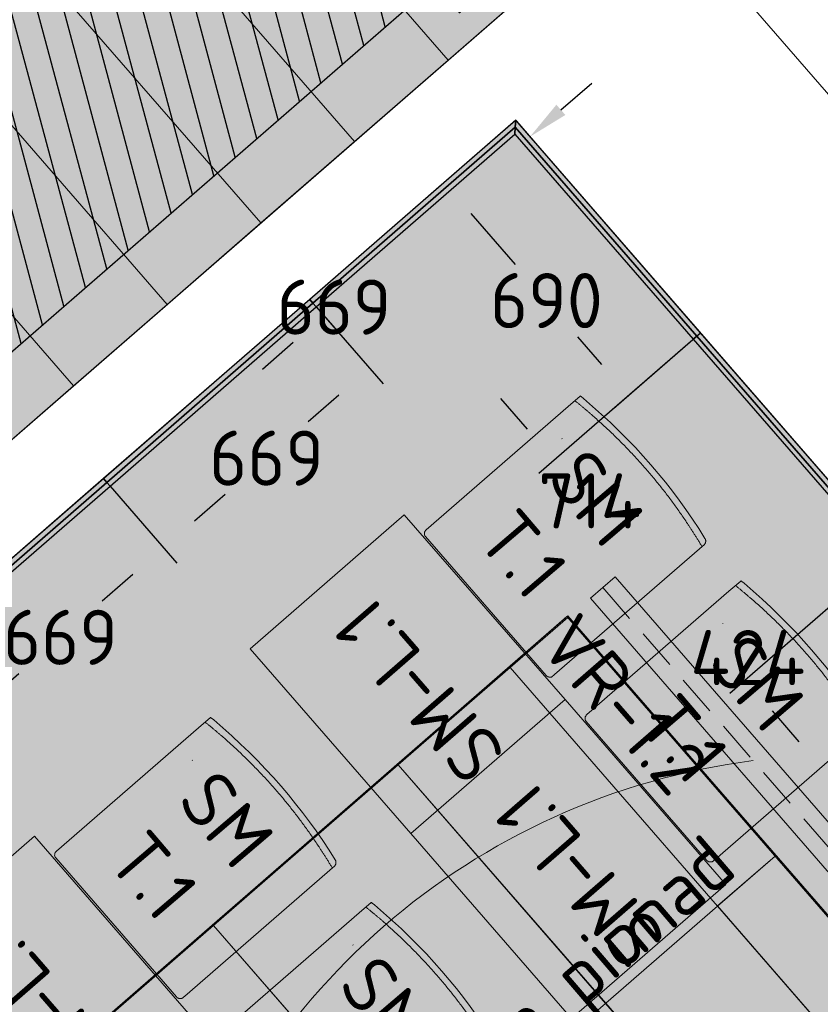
# Model space of a CAD drawing. Header units: millimetres. Extents: x -3074 to 179405, y -22 to 114374.
# Tile 150 of 184: x 167479 to 169441, y 96082 to 98493. Entities that reach past the tile are written whole.
import ezdxf

# ---------------------------------------------------------------- set-up
doc = ezdxf.new("R2010")
doc.units = ezdxf.units.MM
doc.linetypes.add('Hidden 100.00_ 50.00', pattern=[150, 100, -50])
doc.layers.get('0').update_dxf_attribs({"true_color": 0x000000})
for name, color, linetype, true_color in [('_SA-KUJA', 1, 'Continuous', 0xff0000), ('_SA-KUJA_hatch', 7, 'Continuous', 0xffd9d9), ('_SA-SEIN_tekst', 250, 'Continuous', 0x333333), ('_SA-SISUSTUS_DIM', 1, 'Continuous', 0xff0000), ('_SA-SISUSTUS_tekst', 7, 'Continuous', 0x7f4f3f)]:
    doc.layers.add(name, color=color, linetype=linetype, true_color=true_color)
for name, color, linetype, lineweight, true_color in [('_SA-LAGI', 7, 'Continuous', 9, 0x5b5b5b), ('_SA-LAGI_eriosade seadmed', 7, 'Continuous', 5, 0x9900cc), ('_SA-LAGI_hatch', 7, 'Continuous', 5, 0x787878), ('_SA-PORAND', 7, 'Continuous', 9, 0x5b5b5b), ('_SA-PORAND_hatch', 254, 'Continuous', 9, 0xbebebe), ('_SA-SEIN', 250, 'Continuous', 30, 0x333333), ('_SA-SEIN_dim', 1, 'Continuous', 13, 0xff0000), ('_SA-SISUSTUS_lahtine', 7, 'Continuous', 18, 0x7f4f3f), ('_SA-VALGUSTUS', 20, 'Continuous', 13, 0xff3f00), ('_SA-VALGUSTUS_DIM', 240, 'Continuous', 13, 0xff003f), ('_SA-VALGUSTUS_valgusgrupid', 240, 'Continuous', 9, 0xff003f)]:
    doc.layers.add(name, color=color, linetype=linetype, lineweight=lineweight, true_color=true_color)
doc.styles.add('DIN Pro Light-Light', font='txt')
doc.styles.add('DIN Pro Medium-Medium', font='txt')
doc.dimstyles.new('INP_100_DIM', dxfattribs={"dimtxt": 135, "dimasz": 100, "dimexe": 50, "dimexo": 0.5, "dimgap": 20, "dimtad": 0, "dimtih": 1, "dimtoh": 1, "dimdec": 0, "dimzin": 1, "dimdsep": 46, "dimtxsty": 'DIN Pro Light-Light', "dimcen": 2.5, "dimadec": 1, "dimazin": 1, "dimtfac": 1, "dimtdec": 4, "dimtix": 1, "dimtofl": 0, "dimtmove": 1, "dimatfit": 3, "dimfxl": 1, "dimtolj": 1, "dimtzin": 1, "dimarcsym": 0})

# ---------------------------------------------------------------- blocks, each defined once
blk = doc.blocks.new('SM-T.1')
at = {"color": 0, "lineweight": -2}
blk.add_line((-189.7, -122.2), (-190.8, -122.2), dxfattribs=at)
blk.add_lwpolyline([(-240.5, -519.5, 0.431685), (-229.3, -531.9), (221.7, -532.1), (222, -532.1), (222.2, -532.1), (222.5, -532.1), (222.8, -532.1), (223.1, -532), (223.4, -532), (223.7, -531.9), (223.9, -531.9), (224.2, -531.8), (224.5, -531.8), (224.8, -531.7), (225.1, -531.6), (225.3, -531.5), (225.6, -531.4), (225.9, -531.3), (226.2, -531.2), (226.4, -531), (226.7, -530.9), (226.9, -530.8), (227.2, -530.6), (227.5, -530.5), (227.7, -530.3), (227.9, -530.2), (228.2, -530), (228.4, -529.8), (228.6, -529.6), (228.9, -529.4), (229.1, -529.3), (229.3, -529.1), (229.5, -528.9), (229.7, -528.7), (229.9, -528.4), (233, -525), (233.1, -524.8), (233.2, -524.7), (233.2, -524.7), (233.2, -524.7), (233.2, -524.7), (233.2, -524.7), (233.2, -524.7), (233.2, -524.7), (233.2, -524.7), (233.2, -524.7), (233.2, -524.7), (233.2, -524.7), (233.2, -524.7), (233.2, -524.7), (233.2, -524.7), (233.2, -524.7), (233.2, -524.7), (233.2, -524.6), (233.2, -524.4), (233.4, -515.3), (233.6, -28.9), (233.6, -28.7), (233.6, -28.5), (233.5, -28.3), (233.5, -28), (233.5, -27.8), (233.4, -27.6), (233.4, -27.3), (233.3, -27.1), (233.3, -26.9), (233.2, -26.7), (233.1, -26.4), (233.1, -26.2), (233, -26), (232.9, -25.7), (232.8, -25.5), (232.7, -25.3), (232.6, -25.1), (232.5, -24.8), (232.4, -24.6), (232.3, -24.4), (232.2, -24.2), (232, -24), (231.9, -23.7), (231.8, -23.5), (231.6, -23.3), (231.5, -23.1), (231.3, -22.9), (231.1, -22.7), (231, -22.5), (230.8, -22.3), (230.6, -22.1), (230.5, -21.9), (230.3, -21.7), (230.1, -21.5), (229.9, -21.4), (229.7, -21.2), (229.5, -21), (229.3, -20.9), (229.1, -20.7), (228.9, -20.5), (228.7, -20.4), (228.5, -20.2), (228.3, -20.1), (228, -20), (227.8, -19.8), (227.6, -19.7), (227.4, -19.6), (227.1, -19.5), (226.9, -19.3), (226.7, -19.2), (226.5, -19.1), (226.2, -19), (226, -18.9), (225.7, -18.8), (225.5, -18.8), (225.3, -18.7), (225, -18.6), (224.8, -18.5), (224.6, -18.5), (224.3, -18.4), (224.1, -18.3), (223.8, -18.3), (223.6, -18.3), (223.4, -18.2), (195.4, -14), (167.4, -10.3), (139.5, -7.1), (111.6, -4.6), (83.8, -2.6), (56, -1.2), (28.3, -0.3), (0.6, 0), (-27.7, -0.3), (-56.2, -1.1), (-84.8, -2.5), (-113.6, -4.5), (-142.6, -7), (-171.8, -10.1), (-201.1, -13.8), (-230.6, -18), (-237.4, -19.2), (-239.1, -19.6), (-239.5, -19.7), (-239.7, -19.7), (-239.8, -19.8), (-240, -19.8), (-240, -19.8), (-240.1, -19.8), (-240.1, -19.9), (-240.1, -19.9), (-240.2, -19.9), (-240.2, -19.9), (-240.2, -19.9), (-240.2, -19.9), (-240.2, -19.9), (-240.2, -19.9), (-240.2, -19.9), (-240.2, -19.9), (-240.2, -19.9), (-240.2, -19.9), (-240.2, -19.9), (-240.2, -19.9), (-240.2, -19.9), (-240.3, -19.9), (-240.3, -19.9), (-240.3, -19.9), (-240.3, -19.9), (-240.3, -20), (-240.3, -20), (-240.3, -20), (-240.3, -20), (-240.3, -20), (-240.3, -20.5), (-240.5, -59)], format="xyb", close=True, dxfattribs=at)
blk.add_open_spline([(-240.5, -37.6), (-182.5, -27), (-64.7, -16.1), (54.8, -15.5), (173, -26.1), (233.6, -36.7)], degree=2, knots=[0.019398, 0.019398, 0.019398, 1, 2, 3, 3.984807, 3.984807, 3.984807], dxfattribs=at)
at = {"color": 0, "linetype": 'ByBlock', "lineweight": -2, "insert": (-140, -86.3), "char_height": 135, "width": 765.738, "attachment_point": 1, "rotation": 359.473, "style": 'DIN Pro Medium-Medium'}
blk.add_mtext('{\\fDIN Pro;SM}\\P{\\fDIN Pro;T.1}\\P', dxfattribs=at)
blk = doc.blocks.new('SM-L.1')
at = {"color": 0, "lineweight": -2}
blk.add_lwpolyline([(-303.9, 0), (-303.9, -500), (296.1, -500), (296.1, 0)], close=True, dxfattribs=at)
at = {"color": 0, "linetype": 'ByBlock', "lineweight": -2, "extrusion": (0, 0, -1), "insert": (301.5, -176.7), "char_height": 135, "width": 1416.393, "attachment_point": 1, "text_direction": (-1, 0, 0), "style": 'DIN Pro Medium-Medium'}
blk.add_mtext('SM-L.1', dxfattribs=at)
blk = doc.blocks.new('*D112')
at = {"layer": '_SA-SEIN_dim', "color": 0, "lineweight": -2}
for p, q in [((168694.3, 98246.5), (168481, 98061.2)), ((168584.4, 98018.5), (168692.8, 97893.8)), ((168905.8, 97648.7), (168846.8, 97716.5)), ((169146.9, 97725.7), (168933.7, 97540.4))]:
    blk.add_line(p, q, dxfattribs=at)
at = {"layer": '_SA-SEIN_dim', "color": 0}
for points in [[(168597, 98029.5), (168571.8, 98007.6), (168518.8, 98094)], [(168893.2, 97637.8), (168918.4, 97659.6), (168971.4, 97573.2)]]:
    blk.add_solid(points, dxfattribs=at)
at = {"layer": 'Defpoints', "color": 0}
for p in [(168694.7, 98246.9), (169147.3, 97726.1), (168971.4, 97573.2)]:
    blk.add_point(p, dxfattribs=at)
at = {"layer": '_SA-SEIN_dim', "color": 0, "insert": (168769.8, 97805.2), "char_height": 135, "attachment_point": 5, "style": 'DIN Pro Light-Light'}
blk.add_mtext('\\A1;690', dxfattribs=at)
blk = doc.blocks.new('*D113')
at = {"layer": '_SA-SEIN_dim', "color": 0, "lineweight": -2}
for p, q in [((169146.9, 97725.7), (168751.1, 97381.6)), ((168723.2, 97489.9), (168657.6, 97565.4)), ((169597.2, 97171.5), (169219.3, 96843)), ((169322.6, 96800.3), (169388.2, 96724.9))]:
    blk.add_line(p, q, dxfattribs=at)
at = {"layer": '_SA-SEIN_dim', "color": 0}
for points in [[(168710.6, 97479), (168735.8, 97500.8), (168788.8, 97414.4)], [(169335.2, 96811.3), (169310, 96789.4), (169257, 96875.8)]]:
    blk.add_solid(points, dxfattribs=at)
at = {"layer": 'Defpoints', "color": 0}
for p in [(169147.3, 97726.1), (169597.5, 97171.8), (169257, 96875.8)]:
    blk.add_point(p, dxfattribs=at)
at = {"layer": '_SA-SEIN_dim', "color": 0, "insert": (168875.5, 97314.6), "char_height": 135, "attachment_point": 5, "style": 'DIN Pro Light-Light'}
blk.add_mtext('\\A1;714', dxfattribs=at)
blk = doc.blocks.new('*D114')
at = {"layer": '_SA-SEIN_dim', "color": 0, "lineweight": -2}
for p, q in [((169918, 97449.3), (170067.2, 97277.6)), ((169789.8, 97102.8), (169958.9, 97249.7)), ((169597.9, 97171.2), (169747.1, 96999.4)), ((169591.8, 96930.8), (169714.3, 97037.2)), ((169491.8, 96930.8), (169591.8, 96930.8))]:
    blk.add_line(p, q, dxfattribs=at)
at = {"layer": '_SA-SEIN_dim', "color": 0}
for points in [[(169969.8, 97237.1), (169948, 97262.3), (170034.4, 97315.3)], [(169778.8, 97115.4), (169800.7, 97090.2), (169714.3, 97037.2)]]:
    blk.add_solid(points, dxfattribs=at)
at = {"layer": 'Defpoints', "color": 0}
for p in [(169917.7, 97449.7), (170034.4, 97315.3), (169597.5, 97171.6)]:
    blk.add_point(p, dxfattribs=at)
at = {"layer": '_SA-SEIN_dim', "color": 0, "insert": (169263, 96930.8), "char_height": 135, "attachment_point": 5, "style": 'DIN Pro Light-Light'}
blk.add_mtext('\\A1;424', dxfattribs=at)
blk = doc.blocks.new('*D440')
at = {"layer": '_SA-SEIN_dim', "color": 0, "lineweight": -2}
for p, q in [((168805.1, 98272.3), (168880.5, 98337.9)), ((168754.3, 98178.3), (168696.8, 98244.4)), ((168205.8, 97789.5), (168257.5, 97730.1)), ((168149.2, 97702.2), (168073.8, 97636.6))]:
    blk.add_line(p, q, dxfattribs=at)
at = {"layer": '_SA-SEIN_dim', "color": 0}
for points in [[(168794.1, 98284.9), (168816, 98259.7), (168729.6, 98206.7)], [(168160.2, 97689.6), (168138.3, 97714.8), (168224.7, 97767.8)]]:
    blk.add_solid(points, dxfattribs=at)
at = {"layer": 'Defpoints', "color": 0}
for p in [(168729.6, 98206.7), (168754.6, 98177.9), (168205.5, 97789.9)]:
    blk.add_point(p, dxfattribs=at)
at = {"layer": '_SA-SEIN_dim', "color": 0, "insert": (168249.5, 97789.3), "char_height": 135, "attachment_point": 5, "style": 'DIN Pro Light-Light'}
blk.add_mtext('\\A1;669', dxfattribs=at)
blk = doc.blocks.new('*D441')
at = {"layer": '_SA-SEIN_dim', "color": 0, "lineweight": -2}
for p, q in [((168205.8, 97789.5), (168369.6, 97601.1)), ((168261.3, 97573.2), (168186.3, 97508)), ((167700.9, 97350.6), (167864.7, 97162.2)), ((167907.4, 97265.6), (167982.4, 97330.8))]:
    blk.add_line(p, q, dxfattribs=at)
at = {"layer": '_SA-SEIN_dim', "color": 0}
for points in [[(168272.2, 97560.7), (168250.4, 97585.8), (168336.8, 97638.9)], [(167896.4, 97278.1), (167918.3, 97253), (167831.9, 97200)]]:
    blk.add_solid(points, dxfattribs=at)
at = {"layer": 'Defpoints', "color": 0}
for p in [(168205.5, 97789.9), (168336.8, 97638.9), (167700.6, 97351)]:
    blk.add_point(p, dxfattribs=at)
at = {"layer": '_SA-SEIN_dim', "color": 0, "insert": (168084.3, 97419.4), "char_height": 135, "attachment_point": 5, "style": 'DIN Pro Light-Light'}
blk.add_mtext('\\A1;669', dxfattribs=at)
blk = doc.blocks.new('*D442')
at = {"layer": '_SA-SEIN_dim', "color": 0, "lineweight": -2}
for p, q in [((167700.9, 97350.6), (167864.7, 97162.2)), ((167756.4, 97134.3), (167681.4, 97069.1)), ((167196, 96911.7), (167359.8, 96723.3)), ((167402.4, 96826.7), (167477.5, 96891.9))]:
    blk.add_line(p, q, dxfattribs=at)
at = {"layer": '_SA-SEIN_dim', "color": 0}
for points in [[(167767.3, 97121.8), (167745.5, 97146.9), (167831.9, 97200)], [(167391.5, 96839.2), (167413.4, 96814.1), (167327, 96761.1)]]:
    blk.add_solid(points, dxfattribs=at)
at = {"layer": 'Defpoints', "color": 0}
for p in [(167700.6, 97351), (167831.9, 97200), (167195.7, 96912.1)]:
    blk.add_point(p, dxfattribs=at)
at = {"layer": '_SA-SEIN_dim', "color": 0, "insert": (167579.4, 96980.5), "char_height": 135, "attachment_point": 5, "style": 'DIN Pro Light-Light'}
blk.add_mtext('\\A1;669', dxfattribs=at)
blk = doc.blocks.new('*D471')
at = {"layer": '_SA-SISUSTUS_DIM', "color": 0, "lineweight": -2}
for p, q in [((167520.1, 99903), (167102.7, 100383.2)), ((167060, 100279.9), (165913.2, 99283)), ((164456.2, 98016.4), (165603, 99013.3)), ((164765.4, 97508.4), (164347.9, 97988.6))]:
    blk.add_line(p, q, dxfattribs=at)
at = {"layer": '_SA-SISUSTUS_DIM', "color": 0}
for points in [[(167071, 100267.3), (167049.1, 100292.5), (167135.5, 100345.5)], [(164445.3, 98029), (164467.1, 98003.8), (164380.7, 97950.8)]]:
    blk.add_solid(points, dxfattribs=at)
at = {"layer": 'Defpoints', "color": 0}
for p in [(167135.5, 100345.5), (167520.4, 99902.7), (164765.7, 97508)]:
    blk.add_point(p, dxfattribs=at)
at = {"layer": '_SA-SISUSTUS_DIM', "color": 0, "insert": (165758.1, 99148.2), "char_height": 135, "attachment_point": 5, "style": 'DIN Pro Light-Light'}
blk.add_mtext('\\A1;3650', dxfattribs=at)
blk = doc.blocks.new('*D623')
at = {"layer": '_SA-VALGUSTUS_DIM', "color": 0, "lineweight": -2}
for p, q in [((169090.8, 98737), (169342.1, 98955.1)), ((169369.9, 98846.8), (169580.6, 98604.1)), ((170025.5, 98091.7), (169814.8, 98334.4)), ((169877.6, 97830.8), (170128.8, 98049))]:
    blk.add_line(p, q, dxfattribs=at)
at = {"layer": '_SA-VALGUSTUS_DIM', "color": 0}
for points in [[(169382.5, 98857.8), (169357.3, 98835.9), (169304.3, 98922.3)], [(170012.9, 98080.8), (170038.1, 98102.6), (170091.1, 98016.2)]]:
    blk.add_solid(points, dxfattribs=at)
at = {"layer": 'Defpoints', "color": 0}
for p in [(169304.3, 98922.3), (169090.4, 98736.7), (169877.2, 97830.5)]:
    blk.add_point(p, dxfattribs=at)
at = {"layer": '_SA-VALGUSTUS_DIM', "color": 0, "insert": (169697.7, 98469.3), "char_height": 135, "attachment_point": 5, "style": 'DIN Pro Light-Light'}
blk.add_mtext('\\A1;1200', dxfattribs=at)
blk = doc.blocks.new('VR-1.2')
at = {"color": 0, "linetype": 'Hidden 100.00_ 50.00', "lineweight": -2}
blk.add_line((41, -26.6), (777.1, -873.4), dxfattribs=at)
at = {"color": 0, "lineweight": -2}
blk.add_lwpolyline([(71.2, -0.4), (10.8, -52.8), (746.9, -899.6), (807.3, -847.1)], close=True, dxfattribs=at)
at = {"color": 0, "lineweight": -2, "extrusion": (0, 0, -1), "insert": (101.8, 26.6), "char_height": 135, "width": 1378.033, "attachment_point": 1, "text_direction": (0.656059, -0.75471, 0), "style": 'DIN Pro Medium-Medium'}
blk.add_mtext('VR-1.2', dxfattribs=at)

msp = doc.modelspace()

# ---------------------------------------------------------------- hatches: boundary and pattern name
at = {"layer": '_SA-KUJA_hatch'}
h = msp.add_hatch(dxfattribs=at)
h.set_pattern_fill('Hatch1', color=256, scale=500, angle=285, style=0, pattern_type=2)
h.set_pattern_definition([(285, (0, 0), (60.370364, 16.17619), [])])
h.paths.add_polyline_path([(130480.3, 69056.5), (130480.3, 55146.1), (131580.2, 55146.1), (131580.2, 61307.5), (132780.2, 61920), (132780.2, 55146.1), (132890, 55146.1), (132880, 53721.5), (129100, 53721.5), (129100, 55146.1), (129280.3, 55146.1), (129280.3, 69056.5), (122910, 69056.5), (122910, 70256.5), (134083.2, 70256.5), (168131.4, 99854.1), (168609.9, 100270.1), (164958.9, 104473.2), (165864.5, 105260.5), (170389.6, 100054.9), (169907.3, 99635.6), (169928.7, 99607.7), (169019.7, 98824.4), (168916.1, 98946.2), (134531.9, 69056.5)], flags=0)
at = {"layer": '_SA-LAGI_hatch'}
h = msp.add_hatch(dxfattribs=at)
h.set_pattern_fill('Plus', color=256, scale=200, angle=41, style=0, pattern_type=2)
h.set_pattern_definition([(41, (-18.87, -16.4), (-131.2118, 150.94192), [50, -150]), (131, (16.4, -18.87), (-150.94192, -131.2118), [50, -150])])
h.paths.add_polyline_path([(162278.7, 92961.1), (165539.3, 89210.2), (162958.2, 86966.4), (159697.6, 90717.3), (149531.7, 81880.2), (152792.3, 78129.3), (150543.2, 76174.3), (147282.6, 79925.2), (140165.8, 73738.6), (138919.3, 75172.6), (167837.4, 100178.2), (168319.5, 100597.3), (168613.9, 100853.4), (168818.5, 101031), (169475.1, 101601.8), (170656, 100243.3)], flags=0)
h = msp.add_hatch(dxfattribs=at)
h.set_pattern_fill('Plus', color=256, scale=100, angle=41, style=0, pattern_type=2)
h.set_pattern_definition([(41, (-9.43, -8.2), (-65.605903, 75.47096), [25, -75]), (131, (8.2, -9.43), (-75.47096, -65.605903), [25, -75])])
h.paths.add_polyline_path([(162589.1, 92939.4), (165698.8, 89362), (172106.3, 94932), (169901.8, 97467.7), (169599.9, 97205.2), (168694.7, 98246.9)], flags=0)
h.paths.add_polyline_path([(164150.7, 92972), (165948.4, 90904), (170620.1, 94965), (168820, 97031)], flags=0)
h = msp.add_hatch(dxfattribs=at)
h.set_pattern_fill('Squares', color=256, scale=200, angle=41, style=0, pattern_type=2)
h.set_pattern_definition([(41, (1e-15, 5e-13), (-32.802951, 37.735479), [50, -50]), (131, (1e-15, 5e-13), (-37.735479, -32.802951), [50, -50])])
h.paths.add_polyline_path([(166582.7, 91455.2), (164784.6, 93519.1), (168821.9, 97028.8), (170617.7, 94963)], flags=0)
at = {"layer": '_SA-PORAND_hatch', "true_color": 0xebebeb}
msp.add_hatch(color=7, dxfattribs=at).paths.add_polyline_path([(168758.1, 98593.5), (168167.6, 99272.8), (167938.2, 99073.3), (168528.7, 98394.1)], flags=0)
at = {"layer": '_SA-PORAND_hatch', "true_color": 0xfafafa}
for points in [[(168528.7, 98394.1), (167938.2, 99073.3), (167708.8, 98873.9), (168299.2, 98194.6)], [(168069.8, 97995.2), (167479.4, 98674.4), (167249.9, 98475), (167840.4, 97795.7)], [(167610.9, 97596.3), (167020.5, 98275.5), (166791.1, 98076.1), (167381.5, 97396.9)]]:
    msp.add_hatch(color=7, dxfattribs=at).paths.add_polyline_path(points, flags=0)
at = {"layer": '_SA-PORAND_hatch', "true_color": 0xdcdcdc}
for points in [[(168299.2, 98194.6), (167708.8, 98873.9), (167479.4, 98674.4), (168069.8, 97995.2)], [(167840.4, 97795.7), (167249.9, 98475), (167020.5, 98275.5), (167610.9, 97596.3)]]:
    msp.add_hatch(color=254, dxfattribs=at).paths.add_polyline_path(points, flags=0)
at = {"layer": '_SA-PORAND_hatch', "true_color": 0xf1f1e1}
msp.add_hatch(color=7, dxfattribs=at).paths.add_polyline_path([(162996.6, 93293.6), (163690.9, 93897.2), (163721.1, 93923.4), (168694.7, 98246.9), (169599.9, 97205.2), (169901.8, 97467.7), (172106.3, 94932), (171585.5, 94479.3), (171011.9, 93980.7), (170491.2, 93528), (169917.6, 93029.4), (169396.9, 92576.7), (168823.3, 92078.1), (168302.5, 91625.4), (167729, 91126.8), (167208.2, 90674.2), (166823.3, 90339.6), (166302.6, 89886.9), (165910.1, 89545.7), (162800.4, 93123.1), (162966.4, 93267.4)], flags=0)

# ---------------------------------------------------------------- linework, layer by layer
at = {"layer": '_SA-KUJA', "color": 1, "true_color": 0xff0000}
msp.add_lwpolyline([(130480.3, 55146.1), (130480.3, 69056.5), (134531.9, 69056.5), (168918.7, 98948.5), (168916.1, 98946.2), (169019.7, 98824.4), (169928.7, 99607.7), (169907.3, 99635.6), (170389.6, 100054.9), (165864.5, 105260.5), (164958.9, 104473.2), (168609.9, 100270.1), (134083.2, 70256.5), (122910, 70256.5), (122910, 69056.5), (129280.3, 69056.5), (129280.3, 55146.1)], dxfattribs=at)
at = {"layer": '_SA-LAGI'}
for points in [[(172272.3, 95076.3), (173178, 95863.6), (170068.2, 99440.9), (169162.6, 98653.6)], [(162589.1, 92939.4), (165698.8, 89362), (172106.3, 94932), (169901.8, 97467.7), (169599.9, 97205.2), (168694.7, 98246.9)], [(164150.7, 92972), (165948.4, 90904), (170620.1, 94965), (168822.3, 97033)], [(166582.8, 91455.2), (164784.6, 93519.1), (168819.9, 97031.1), (170617.7, 94963)]]:
    msp.add_lwpolyline(points, close=True, dxfattribs=at)
at = {"layer": '_SA-LAGI_hatch'}
for points in [[(162278.7, 92961.1), (165539.3, 89210.2), (162958.2, 86966.4), (159697.6, 90717.3), (149531.7, 81880.2), (152792.3, 78129.3), (150543.2, 76174.3), (147282.6, 79925.2), (140165.8, 73738.6), (138919.3, 75172.6), (167771.7, 100253.6), (167561.6, 100494.4), (168543.2, 101347.7), (165453.1, 104902.4), (166109.5, 105473.5), (170656, 100243.3)], [(168821.9, 97028.8), (169329.6, 96444.8), (169189, 96322.4), (168680.9, 96906.2)], [(168680.9, 96906.2), (169188.6, 96322.2), (168915, 96084.2), (168406.8, 96668)], [(168406.8, 96668), (168914.6, 96083.9), (168462.1, 95690.6), (167954, 96274.4)], [(170101.7, 95556.7), (169329.6, 96444.8), (169188.9, 96322.5), (169960.6, 95434.1)], [(169960.6, 95434.1), (169188.6, 96322.2), (168914.9, 96084.3), (169686.6, 95195.8)], [(167954, 96274.4), (168461.7, 95690.3), (168009.3, 95296.9), (167501.2, 95880.7)], [(169686.6, 95195.8), (168914.6, 96083.9), (168462.1, 95690.7), (169233.7, 94802.2)]]:
    msp.add_lwpolyline(points, close=True, dxfattribs=at)
at = {"layer": '_SA-PORAND'}
msp.add_lwpolyline([(170656, 100243.3), (163576.8, 94089.5), (162829.6, 93440), (162278.7, 92961.1), (165670.5, 89059.2), (163089.4, 86815.5), (159697.6, 90717.3), (154256.1, 85987.2), (153509, 85337.7), (149531.7, 81880.2)], dxfattribs=at)
for points in [[(168758.1, 98593.5), (168167.6, 99272.8), (167938.2, 99073.3), (168528.7, 98394.1)], [(168528.7, 98394.1), (167938.2, 99073.3), (167708.8, 98873.9), (168299.2, 98194.6)], [(168299.2, 98194.6), (167708.8, 98873.9), (167479.4, 98674.4), (168069.8, 97995.2)], [(168069.8, 97995.2), (167479.4, 98674.4), (167249.9, 98475), (167840.4, 97795.7)], [(167840.4, 97795.7), (167249.9, 98475), (167020.5, 98275.5), (167610.9, 97596.3)], [(167610.9, 97596.3), (167020.5, 98275.5), (166791.1, 98076.1), (167381.5, 97396.9)], [(162996.6, 93293.6), (168694.7, 98246.9), (169599.9, 97205.2), (169901.8, 97467.7), (172106.3, 94932), (170491.2, 93528), (169917.6, 93029.4), (166302.6, 89886.9), (165910.1, 89545.7), (162800.4, 93123.1), (162966.4, 93267.4)]]:
    msp.add_lwpolyline(points, close=True, dxfattribs=at)
at = {"layer": '_SA-SEIN'}
for points in [[(168189.8, 97808), (168197.6, 97798.9), (168693.5, 98229.9), (168694.7, 98246.9)], [(169147.3, 97726.1), (168694.7, 98246.9), (168693.5, 98229.9), (169138.2, 97718.2)], [(168197.6, 97798.9), (168205.5, 97789.9), (168692.3, 98213), (168693.5, 98229.9)], [(169138.2, 97718.2), (168693.5, 98229.9), (168692.3, 98213), (169129.2, 97710.3)], [(167684.9, 97369.1), (167692.7, 97360), (168197.6, 97798.9), (168189.8, 97808)], [(167692.7, 97360), (167700.6, 97351), (168205.5, 97789.9), (168197.6, 97798.9)], [(169138.2, 97718.2), (169129.2, 97710.3), (169597.5, 97171.7), (169598.7, 97188.6)], [(169147.3, 97726.1), (169138.2, 97718.2), (169598.7, 97188.6), (169599.9, 97205.5)], [(167180, 96930.2), (167187.8, 96921.1), (167692.7, 97360), (167684.9, 97369.1)], [(167187.8, 96921.1), (167195.7, 96912.1), (167700.6, 97351), (167692.7, 97360)]]:
    msp.add_lwpolyline(points, close=True, dxfattribs=at)
at = {"layer": '_SA-VALGUSTUS_valgusgrupid', "extrusion": (0, 0, -1)}
msp.add_arc((-169495.6, 94977.5), 1715.1, 15.3863, 82.6546, dxfattribs=at)

# ---------------------------------------------------------------- block references
at = {"layer": '_SA-SISUSTUS_lahtine', "rotation": 310.9999998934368}
for p in [(169025.2, 97403.3), (169418.8, 96950.5), (168119.5, 96616.1), (168513.2, 96163.2)]:
    msp.add_blockref('SM-T.1', p, dxfattribs=at)
at = {"layer": '_SA-SISUSTUS_lahtine', "xscale": -1, "rotation": 130.9999998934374}
for p in [(168243.6, 96723.3), (168637.2, 96270.5), (167337.9, 95936.1)]:
    msp.add_blockref('SM-L.1', p, dxfattribs=at)
at = {"layer": '_SA-VALGUSTUS', "xscale": -1, "rotation": 82.00000176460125}
msp.add_blockref('VR-1.2', (168887.2, 97146.6), dxfattribs=at)

# ---------------------------------------------------------------- texts
at = {"layer": '_SA-LAGI_eriosade seadmed', "extrusion": (0, 0, -1), "insert": (168187, 98900.6), "char_height": 70, "width": 1353.333, "attachment_point": 1, "text_direction": (0.656047, -0.75472, 0), "style": 'DIN Pro Light-Light'}
msp.add_mtext('{\\fDIN Pro;Puhastusluuk }\\P{\\fDIN Pro;ripplaes:}\\P{\\fDIN Pro;120 x 220}\\P\\P', dxfattribs=at)
at = {"layer": '_SA-SEIN_tekst', "insert": (165479.9, 94243.3), "char_height": 135, "width": 9274.426, "attachment_point": 1, "rotation": 40.6239, "style": 'DIN Pro Medium-Medium'}
msp.add_mtext('{\\fDIN Pro;S-43 (Lambrii) 150mm-1080mm}\\P{\\fDIN Pro;(Jooksvad mõõdud seintes)}\\P{\\fDIN Pro;vt. SAD-S10}\\P{\\fDIN Pro;S-12 (Helehall) Kõik ülejäänud nähtavad seina pinnad}\\P', dxfattribs=at)
at = {"layer": '_SA-SISUSTUS_tekst', "color": 1, "true_color": 0xff0000, "insert": (166302.1, 97823.3), "char_height": 135, "width": 5842.623, "attachment_point": 1, "rotation": 40.9475, "style": 'DIN Pro Medium-Medium'}
msp.add_mtext('Kokku: 370 lockerit (kontrollida!)', dxfattribs=at)

# ---------------------------------------------------------------- dimensions: what is measured, and where the dimension line sits
at = {"layer": '_SA-SEIN_dim'}
for base, p1, p2, angle, picture, middle in [((168729.6, 98206.7), (168205.5, 97789.9), (168754.6, 98177.9), 40.9993, '*D440', (168249.5, 97789.3)), ((168971.4, 97573.2), (168694.7, 98246.9), (169147.3, 97726.1), 310.9915, '*D112', (168769.8, 97805.2)), ((169257, 96875.8), (169147.3, 97726.1), (169597.5, 97171.8), 311, '*D113', (168875.5, 97314.6)), ((170034.4, 97315.3), (169597.5, 97171.6), (169917.7, 97449.7), 40.9831, '*D114', (169263, 96930.8))]:
    dim = msp.add_linear_dim(base=base, p1=p1, p2=p2, angle=angle, dimstyle='INP_100_DIM', override={"dimtxt": 135, "dimasz": 100, "dimexe": 50, "dimexo": 0.5, "dimgap": 20, "dimdec": 0, "dimzin": 1, "dimtxsty": 'DIN Pro Light-Light', "dimsah": 0, "dimcen": 2.5, "dimadec": 1, "dimazin": 1, "dimtix": 0, "dimtmove": 0, "dimtzin": 1}, dxfattribs=at)
    dim.commit()
    dim.dimension.update_dxf_attribs({"geometry": picture, "text_midpoint": middle, "dimtype": 160})
for base, p1, p2, picture, middle in [((168336.8, 97638.9), (167700.6, 97351), (168205.5, 97789.9), '*D441', (168084.3, 97419.4)), ((167831.9, 97200), (167195.7, 96912.1), (167700.6, 97351), '*D442', (167579.4, 96980.5))]:
    dim = msp.add_linear_dim(base=base, p1=p1, p2=p2, angle=40.9993, dimstyle='INP_100_DIM', override={"dimtxt": 135, "dimasz": 100, "dimexe": 50, "dimexo": 0.5, "dimgap": 20, "dimdec": 0, "dimzin": 1, "dimtxsty": 'DIN Pro Light-Light', "dimsah": 0, "dimcen": 2.5, "dimadec": 1, "dimazin": 1, "dimtix": 0, "dimtmove": 0, "dimtzin": 1}, dxfattribs=at)
    dim.commit()
    dim.dimension.update_dxf_attribs({"geometry": picture, "text_midpoint": middle})
at = {"layer": '_SA-SISUSTUS_DIM'}
dim = msp.add_linear_dim(base=(167135.5, 100345.5), p1=(164765.7, 97508), p2=(167520.4, 99902.7), angle=41.0001, dimstyle='INP_100_DIM', override={"dimtxt": 135, "dimasz": 100, "dimexe": 50, "dimexo": 0.5, "dimgap": 20, "dimdec": 0, "dimzin": 1, "dimtxsty": 'DIN Pro Light-Light', "dimsah": 0, "dimcen": 2.5, "dimadec": 1, "dimazin": 1, "dimtix": 0, "dimtmove": 0, "dimtzin": 1}, dxfattribs=at)
dim.commit()
dim.dimension.update_dxf_attribs({"geometry": '*D471', "text_midpoint": (165758.1, 99148.2)})
at = {"layer": '_SA-VALGUSTUS_DIM'}
dim = msp.add_linear_dim(base=(169304.3, 98922.3), p1=(169877.2, 97830.5), p2=(169090.4, 98736.7), angle=130.9658, dimstyle='INP_100_DIM', override={"dimtxt": 135, "dimasz": 100, "dimexe": 50, "dimexo": 0.5, "dimgap": 20, "dimdec": 0, "dimzin": 1, "dimtxsty": 'DIN Pro Light-Light', "dimsah": 0, "dimcen": 2.5, "dimadec": 1, "dimazin": 1, "dimtix": 0, "dimtmove": 0, "dimtzin": 1}, dxfattribs=at)
dim.commit()
dim.dimension.update_dxf_attribs({"geometry": '*D623', "text_midpoint": (169697.7, 98469.3)})

doc.saveas('drawing.dxf')
